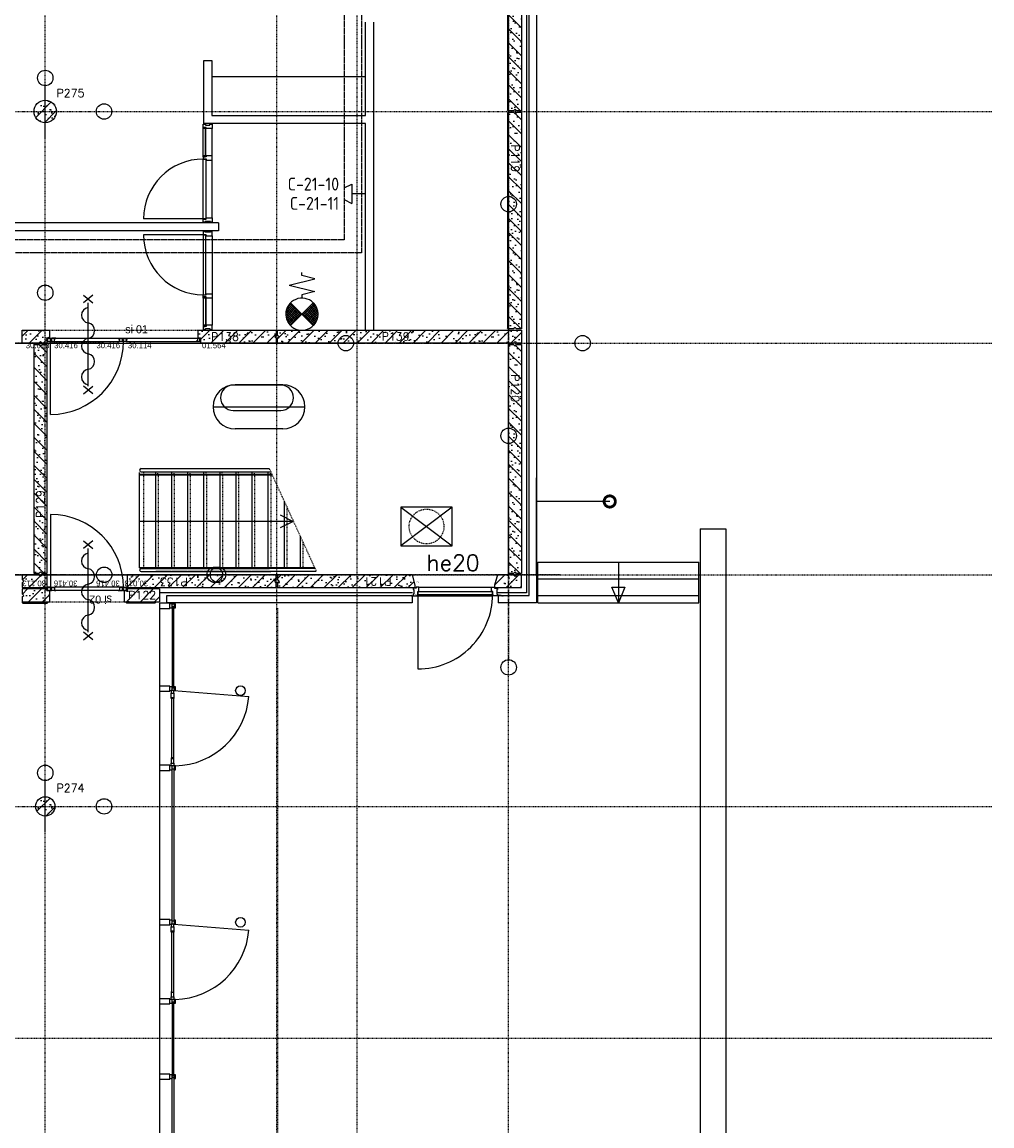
# Model space of a CAD drawing. Extents: x 0 to 1537, y 0 to 841.
# Tile 53 of 58: x 765 to 915, y 419 to 590. Entities that reach past the tile are written whole.
import ezdxf
from ezdxf.enums import TextEntityAlignment as Align

# ---------------------------------------------------------------- set-up
doc = ezdxf.new("R2010")
doc.units = 0
doc.header["$PDSIZE"] = 2
for name, pattern in [('AUSGEZOGEN', [0]), ('B0402', [9.375, 6.25, -3.125]), ('B0702', [1.171875, 0.78125, -0.390625]), ('DASHDOT', [25.4, 12.7, -6.35, 0, -6.35]), ('DASHDOT2', [12.7, 6.35, -3.175, 0, -3.175]), ('E0001', [1, 1, 0])]:
    doc.linetypes.add(name, pattern=pattern)
doc.layers.get('0').update_dxf_attribs({"linetype": 'CONTINUOUS'})
for name, color, linetype in [('AB$1A---_ATTRIB', 9, 'CONTINUOUS'), ('AL$1A---_ALGEMEEN', 9, 'CONTINUOUS'), ('AT$1A---_TEKSTB', 8, 'CONTINUOUS'), ('GOTEN', 3, 'CONTINUOUS'), ('STRAMIEN', 1, 'CONTINUOUS'), ('VITELCODERING', 5, 'CONTINUOUS'), ('VITELDATA', 1, 'CONTINUOUS')]:
    doc.layers.add(name, color=color, linetype=linetype)
doc.styles.add('B-01', font='romans.shx', dxfattribs={"width": 1.2})
doc.styles.add('GBB_ISOP', font='b-gbp3.shx')
doc.styles.add('GBB_ISOT', font='b-gbt3.shx')
doc.styles.add('ROMANS', font='romans.shx', dxfattribs={"height": 300})
doc.styles.get("Standard").update_dxf_attribs({"font": 'ISO'})

# ---------------------------------------------------------------- blocks, each defined once
blk = doc.blocks.new('-STR-H2')
at = {"layer": 'AL$1A---_ALGEMEEN', "linetype": 'DASHDOT', "ltscale": 0.5}
blk.add_line((-3600, 0), (-9880, 0), dxfattribs=at)
at = {"layer": 'AL$1A---_ALGEMEEN', "linetype": 'Continuous', "ltscale": 2}
blk.add_circle((-10000, 0), 120, dxfattribs=at)
for p in [(-8560, 0), (-4960, 0)]:
    blk.add_point(p, dxfattribs=at)
blk = doc.blocks.new('-STR-P2')
at = {"layer": 'AL$1A---_ALGEMEEN', "linetype": 'DASHDOT', "ltscale": 0.1}
for p, q in [((0, -401), (0, 401)), ((-401, 0), (793, 0))]:
    blk.add_line(p, q, dxfattribs=at)
at = {"layer": 'AL$1A---_ALGEMEEN', "linetype": 'Continuous', "ltscale": 2}
for centre in [(0, 521), (913, 0)]:
    blk.add_circle(centre, 120, dxfattribs=at)
blk.add_point((0, 0), dxfattribs=at)
blk = doc.blocks.new('01564')
at = {"layer": 'AL$1A---_ALGEMEEN', "color": 15, "linetype": 'AUSGEZOGEN'}
for p, q in [((0, 1.5), (0, 48.5)), ((1.5, 50), (38.5, 50)), ((1.5, 1.5), (1.5, 48.5)), ((1.5, 48.5), (38.5, 48.5)), ((40, 1.5), (1.5, 1.5)), ((58.5, 0), (1.5, 0)), ((38.5, 48.5), (38.5, 3)), ((40, 48.5), (40, 3)), ((40, 3), (58.5, 3)), ((58.5, 1.5), (40, 1.5))]:
    blk.add_line(p, q, dxfattribs=at)
for centre, start, end in [((1.5, 48.5), 90, 180), ((1.5, 1.5), 180, 270), ((38.5, 48.5), 0, 90), ((40, 3), 180, 270), ((58.5, 1.5), 0, 90), ((58.5, 1.5), 270, 0)]:
    blk.add_arc(centre, 1.5, start, end, dxfattribs=at)
blk = doc.blocks.new('30114')
at = {"layer": 'AL$1A---_ALGEMEEN', "color": 15, "linetype": 'AUSGEZOGEN'}
for p, q in [((-18.5, 3), (0, 3)), ((0, 1.5), (-18.5, 1.5)), ((0, 0), (-18.5, 0)), ((0, 21.22636), (0, 48.5)), ((0, 3), (0, 21.22636)), ((42, 1.5), (0, 1.5)), ((61.5, 0), (0, 0)), ((1.5, 50), (38.5, 50)), ((1.5, 21.22636), (1.5, 48.5)), ((1.5, 48.5), (38.5, 48.5)), ((1.5, 3), (1.5, 21.22636)), ((38.5, 48.5), (38.5, 43)), ((40, 48.5), (40, 43)), ((40, 43), (48.5, 43)), ((40, 41.5), (48.5, 41.5)), ((48.5, 8.5), (42, 8.5)), ((48.5, 7), (42, 7)), ((42, 3), (61.5, 3)), ((42, 1.5), (61.5, 1.5)), ((48.5, 41.5), (48.5, 21.22636)), ((48.5, 21.22636), (48.5, 8.5)), ((50, 41.5), (50, 21.22636)), ((50, 21.22636), (50, 8.5))]:
    blk.add_line(p, q, dxfattribs=at)
for centre, radius, start, end in [((-18.5, 1.5), 1.5, 90, 180), ((-18.5, 1.5), 1.5, 180, 270), ((1.5, 48.5), 1.5, 90, 180), ((0, 3), 1.5, 270, 0), ((38.5, 48.5), 1.5, 0, 90), ((40, 43), 1.5, 180, 270), ((42, 5), 3.5, 90, 180), ((42, 5), 3.5, 180, 270), ((42, 5), 2, 90, 180), ((42, 5), 2, 180, 270), ((48.5, 41.5), 1.5, 0, 90), ((48.5, 8.5), 1.5, 270, 0), ((61.5, 1.5), 1.5, 0, 90), ((61.5, 1.5), 1.5, 270, 0)]:
    blk.add_arc(centre, radius, start, end, dxfattribs=at)
blk = doc.blocks.new('30416')
at = {"layer": 'AL$1A---_ALGEMEEN', "color": 15, "linetype": 'AUSGEZOGEN'}
for p, q in [((-21.50002, 50), (9.86174, 50.00002)), ((-21.50002, 48.5), (-2.000015, 48.5)), ((-2.000015, 47), (-21.50002, 47)), ((-10, 31.0621), (-10, 41.5)), ((-10, 8.5), (-10, 31.0621)), ((-8.5, 43), (-2, 43)), ((-8.5, 41.5), (-2, 41.5)), ((-8.5, 31.0621), (-8.5, 41.5)), ((-8.5, 8.5), (-8.5, 31.0621)), ((0, 8.5), (-8.5, 8.5)), ((0, 7), (-8.5, 7)), ((-2.000015, 48.5), (9.86174, 48.5)), ((0, 1.5), (0, 7)), ((1.5, 1.5), (1.5, 7)), ((9.861786, 1.5), (1.5, 1.5)), ((9.861786, 0), (1.5, 0)), ((40, 1.500015), (9.861755, 1.5)), ((9.861786, 50), (38.5, 50.00002)), ((9.861786, 48.5), (38.5, 48.50002)), ((58.50002, 0.000015), (9.861786, 0)), ((38.5, 48.5), (38.5, 31.0621)), ((38.5, 31.06212), (38.5, 3.000015)), ((40, 48.5), (40, 31.0621)), ((40, 31.06212), (40, 3.000015)), ((40, 3.000015), (58.5, 3.000015)), ((58.50002, 1.500015), (40, 1.500015))]:
    blk.add_line(p, q, dxfattribs=at)
for centre, radius, start, end in [((-21.50002, 48.5), 1.5, 90, 180), ((-21.50002, 48.5), 1.5, 180, 270), ((-8.5, 41.5), 1.5, 90, 180), ((-8.5, 8.5), 1.5, 180, 270), ((-2.000015, 45), 3.5, 0, 90.00001), ((-2.000015, 45), 2, 0, 90.00001), ((-2.000015, 45), 3.5, 270, 0), ((-2.000015, 45), 2, 270, 0), ((0, 7), 1.5, 0, 90), ((1.5, 1.5), 1.5, 180, 270), ((38.5, 48.5), 1.5, 0, 90.00001), ((40, 3.000015), 1.5, 180, 270), ((58.50002, 1.500015), 1.5, 0, 90.00001), ((58.50002, 1.500015), 1.5, 270, 0)]:
    blk.add_arc(centre, radius, start, end, dxfattribs=at)
blk = doc.blocks.new('30013')
at = {"layer": 'AL$1A---_ALGEMEEN', "color": 15, "linetype": 'AUSGEZOGEN'}
for p, q in [((0, 48.5), (0, 20.92189)), ((0, 20.92189), (0, 1.5)), ((38.50001, 50), (1.500008, 50)), ((38.50001, 48.5), (1.500008, 48.5)), ((1.500008, 48.5), (1.500008, 20.92189)), ((1.500008, 20.92189), (1.500008, 1.5)), ((1.500008, 1.5), (42.00001, 1.5)), ((1.500008, 0), (61.50001, 0)), ((38.50001, 43), (38.50001, 48.5)), ((40.00001, 43), (40.00001, 48.5)), ((48.50001, 43), (40.00001, 43)), ((48.50001, 41.5), (40.00001, 41.5)), ((42.00001, 8.5), (48.50001, 8.5)), ((42.00001, 7), (48.50001, 7)), ((61.50001, 3), (42.00001, 3)), ((42.00001, 1.5), (61.50001, 1.5)), ((48.50001, 20.92189), (48.50001, 41.5)), ((48.50001, 8.5), (48.50001, 20.92189)), ((50.00001, 20.92189), (50.00001, 41.5)), ((50.00001, 8.5), (50.00001, 20.92189))]:
    blk.add_line(p, q, dxfattribs=at)
for centre, radius, start, end in [((1.500008, 1.5), 1.5, 180, 270), ((1.500015, 48.5), 1.5, 90, 180), ((38.49999, 48.5), 1.5, 0, 90), ((39.99999, 43), 1.5, 180, 270), ((41.99999, 5), 3.5, 90, 180), ((41.99999, 5), 3.5, 180, 270), ((41.99999, 5), 2, 90, 180), ((41.99999, 5), 2, 180, 270), ((48.49999, 41.5), 1.5, 0, 90), ((48.49999, 8.5), 1.5, 270, 0), ((61.50001, 1.5), 1.5, 0, 90), ((61.50001, 1.5), 1.5, 270, 0)]:
    blk.add_arc(centre, radius, start, end, dxfattribs=at)
blk = doc.blocks.new('XREF_B-A3-II-112')
at = {"layer": 'AL$1A---_ALGEMEEN', "ltscale": 2}
h = blk.add_hatch(dxfattribs=at)
h.set_pattern_fill('PREFB', color=8, scale=8, angle=90, style=0)
h.set_pattern_definition([(135, (97463.04, 79803.07), (-108.6116, -108.6116), []), (107, (97463.04, 79803.07), (-127.7242, 41.26), [0, -130.56, -73.92, 0, -107.52]), (138, (97463.04, 79803.07), (-129.875, -29.465), [0, -129.28, 0, -131.84, 0, -106.24]), (161, (97463.04, 79803.07), (-107.621, -76.6585), [0, -128, 0, -768, -105.28])])
h.paths.add_polyline_path([(97588, 79813), (97663, 79813), (97663, 83393), (97588, 83393), (97563, 83368), (97538, 83393), (97463, 83393), (97463, 79813), (97538, 79813), (97563, 79838)])
h = blk.add_hatch(dxfattribs=at)
h.set_pattern_fill('PREFB', color=8, scale=8, angle=180, style=0)
h.set_pattern_definition([(225, (90263.04, 79803.07), (108.61, -108.61), []), (197, (90263.04, 79803.07), (-41.26, -127.724), [0, -130.56, -73.92, 0, -107.52]), (228, (90263.04, 79803.07), (29.465, -129.875), [0, -129.28, 0, -131.84, 0, -106.24]), (251, (90263.04, 79803.07), (76.66, -107.62), [0, -128, 0, -768, -105.28])])
h.paths.add_polyline_path([(90438, 79803, 1), (90088, 79803, 1)])
h = blk.add_hatch(dxfattribs=at)
h.set_pattern_fill('PREFB', color=8, scale=8, angle=90, style=0)
h.set_pattern_definition([(135, (97463.04, 76203.07), (-108.6116, -108.6116), []), (107, (97463.04, 76203.07), (-127.7242, 41.26), [0, -130.56, -73.92, 0, -107.52]), (138, (97463.04, 76203.07), (-129.875, -29.465), [0, -129.28, 0, -131.84, 0, -106.24]), (161, (97463.04, 76203.07), (-107.621, -76.6585), [0, -128, 0, -768, -105.28])])
h.paths.add_polyline_path([(97663, 76423), (97663, 79793), (97588, 79793), (97563, 79768), (97538, 79793), (97463, 79793), (97463, 76423), (97538, 76423), (97563, 76448), (97588, 76423)])
h = blk.add_hatch(dxfattribs=at)
h.set_pattern_fill('PREFB', color=8, scale=8, angle=180, style=0)
h.set_pattern_definition([(225, (90288.04, 76203.07), (108.6116, -108.6116), []), (197, (90288.04, 76203.07), (-41.26, -127.7242), [0, -130.56, -73.92, 0, -107.52]), (228, (90288.04, 76203.07), (29.465, -129.875), [0, -129.28, 0, -131.84, 0, -106.24]), (251, (90288.04, 76203.07), (76.6585, -107.621), [0, -128, 0, -768, -105.28])])
h.paths.add_polyline_path([(92633, 76403), (92633, 76283), (92676, 76283), (92676, 76203), (93853, 76203), (93853, 76278), (93828, 76303), (93853, 76328), (93853, 76403)])
h.paths.add_polyline_path([(90163, 76203), (90188, 76228), (90213, 76203), (90288, 76203), (90288, 76283), (90331, 76283), (90331, 76403), (89903, 76403), (89903, 76203)])
h = blk.add_hatch(dxfattribs=at)
h.set_pattern_fill('PREFB', color=8, scale=8, angle=180, style=0)
h.set_pattern_definition([(225, (93863.04, 76203.07), (108.6116, -108.6116), []), (197, (93863.04, 76203.07), (-41.26, -127.7242), [0, -130.56, -73.92, 0, -107.52]), (228, (93863.04, 76203.07), (29.465, -129.875), [0, -129.28, 0, -131.84, 0, -106.24]), (251, (93863.04, 76203.07), (76.6585, -107.621), [0, -128, 0, -768, -105.28])])
h.paths.add_polyline_path([(97538, 76203), (97563, 76228), (97588, 76203), (97663, 76203), (97663, 76403), (93873, 76403), (93873, 76328), (93898, 76303), (93873, 76278), (93873, 76203)])
h = blk.add_hatch(dxfattribs=at)
h.set_pattern_fill('PREFB', color=8, scale=8, angle=270, style=0)
h.set_pattern_definition([(315, (90288.04, 72603.07), (108.6116, 108.6116), []), (287, (90288.04, 72603.07), (127.7242, -41.26), [0, -130.56, -73.92, 0, -107.52]), (318, (90288.04, 72603.07), (129.875, 29.465), [0, -129.28, 0, -131.84, 0, -106.24]), (341, (90288.04, 72603.07), (107.621, 76.6585), [0, -128, 0, -768, -105.28])])
h.paths.add_polyline_path([(90288, 76183), (90213, 76183), (90188, 76158), (90163, 76183), (90088, 76183), (90088, 72623), (90163, 72623), (90188, 72648), (90213, 72623), (90288, 72623)])
h = blk.add_hatch(dxfattribs=at)
h.set_pattern_fill('PREFB', color=8, scale=8, angle=90, style=0)
h.set_pattern_definition([(135, (97463.04, 72603.07), (-108.6116, -108.6116), []), (107, (97463.04, 72603.07), (-127.7242, 41.26), [0, -130.56, -73.92, 0, -107.52]), (138, (97463.04, 72603.07), (-129.875, -29.465), [0, -129.28, 0, -131.84, 0, -106.24]), (161, (97463.04, 72603.07), (-107.621, -76.6585), [0, -128, 0, -768, -105.28])])
h.paths.add_polyline_path([(97588, 72623), (97663, 72623), (97663, 76183), (97588, 76183), (97563, 76158), (97538, 76183), (97463, 76183), (97463, 72623), (97538, 72623), (97563, 72648)])
h = blk.add_hatch(dxfattribs=at)
h.set_pattern_fill('PREFB', color=8, scale=8, angle=360, style=0)
h.set_pattern_definition([(45, (90263.04, 72603.07), (-108.6116, 108.6116), []), (17, (90263.04, 72603.07), (41.26, 127.7242), [0, -130.56, -73.92, 0, -107.52]), (48, (90263.04, 72603.07), (-29.465, 129.875), [0, -129.28, 0, -131.84, 0, -106.24]), (71, (90263.04, 72603.07), (-76.6585, 107.621), [0, -128, 0, -768, -105.28])])
h.paths.add_polyline_path([(91534, 72403), (93853, 72403), (93853, 72478), (93828, 72503), (93853, 72528), (93853, 72603), (91534, 72603)])
h.paths.add_polyline_path([(89903, 72603), (89903, 72528), (89928, 72503), (89903, 72478), (89903, 72403), (90288, 72403), (90288, 72603), (90213, 72603), (90188, 72578), (90163, 72603)])
at = {"layer": 'AL$1A---_ALGEMEEN'}
h = blk.add_hatch(dxfattribs=at)
h.set_pattern_fill('PREFB', color=8, scale=8, angle=360, style=0)
h.set_pattern_definition([(45, (97463.04, 72603.07), (-108.6116, 108.6116), []), (17, (97463.04, 72603.07), (41.26, 127.7242), [0, -130.56, -73.92, 0, -107.52]), (48, (97463.04, 72603.07), (-29.465, 129.875), [0, -129.28, 0, -131.84, 0, -106.24]), (71, (97463.04, 72603.07), (-76.6585, 107.621), [0, -128, 0, -768, -105.28])])
h.paths.add_polyline_path([(97246, 72443), (97246, 72403), (97663, 72403), (97663, 72603), (97588, 72603), (97563, 72578), (97538, 72603), (97289, 72603)])
h.paths.add_polyline_path([(93898, 72503), (93873, 72478), (93873, 72403), (96006, 72403), (96006, 72443), (95963, 72603), (93873, 72603), (93873, 72528)])
h = blk.add_hatch(dxfattribs=at)
h.set_pattern_fill('PREFB', color=8, scale=8, angle=180, style=0)
h.set_pattern_definition([(225, (90263.04, 72603.07), (108.612, -108.612), []), (197, (90263.04, 72603.07), (-41.26, -127.724), [0, -130.56, -73.92, 0, -107.52]), (228, (90263.04, 72603.07), (29.465, -129.875), [0, -129.28, 0, -131.84, 0, -106.24]), (251, (90263.04, 72603.07), (76.6585, -107.621), [0, -128, 0, -768, -105.28])])
h.paths.add_polyline_path([(90331, 72353), (90288, 72353), (90288, 72383), (89903, 72383), (89903, 72308), (89928, 72283), (89903, 72258), (89903, 72183), (90331, 72183)])
h.paths.add_polyline_path([(92037, 72383), (91534, 72383), (91534, 72353), (91491, 72353), (91491, 72183), (92037, 72183)])
at = {"layer": 'AL$1A---_ALGEMEEN', "ltscale": 2}
h = blk.add_hatch(dxfattribs=at)
h.set_pattern_fill('PREFB', color=8, scale=8, angle=180, style=0)
h.set_pattern_definition([(225, (90263.04, 69003.07), (108.61, -108.61), []), (197, (90263.04, 69003.07), (-41.26, -127.724), [0, -130.56, -73.92, 0, -107.52]), (228, (90263.04, 69003.07), (29.465, -129.875), [0, -129.28, 0, -131.84, 0, -106.24]), (251, (90263.04, 69003.07), (76.66, -107.62), [0, -128, 0, -768, -105.28])])
h.paths.add_polyline_path([(90413, 69003, 1), (90113, 69003, 1)])
at = {"layer": 'AL$1A---_ALGEMEEN', "color": 8, "ltscale": 2}
for p, q in [((97783, 72283), (97783, 87323)), ((97898, 87438), (97898, 72168)), ((97743, 87283), (97743, 72323)), ((92752, 79104), (92752, 79551)), ((92757, 79551), (92752, 79551)), ((92757, 79104), (92757, 79551)), ((92761, 79099), (92718, 79099)), ((92718, 79099), (92718, 79066)), ((92757, 79104), (92752, 79104)), ((92821, 79116), (92761, 79116)), ((92761, 79116), (92761, 79099)), ((92857, 79116), (92821, 79116)), ((92821, 79116), (92821, 79116)), ((92857, 79049), (92857, 79116)), ((92718, 79066), (92761, 79066)), ((92719, 78134), (92719, 79064)), ((92719, 79064), (92759, 79064)), ((92759, 79064), (92759, 78134)), ((92761, 79066), (92761, 79049)), ((92761, 79049), (92857, 79049)), ((92718, 78082), (92718, 78132)), ((92718, 78132), (92761, 78132)), ((92747, 78082), (92718, 78082)), ((92759, 78134), (92719, 78134)), ((92828, 78092), (92747, 78092)), ((92747, 78092), (92747, 78082)), ((92761, 78132), (92761, 78149)), ((92761, 78149), (92857, 78149)), ((92828, 78082), (92828, 78092)), ((92857, 78082), (92828, 78082)), ((92857, 78149), (92857, 78082)), ((92757, 76915), (92752, 76915)), ((92752, 76915), (92752, 76468)), ((92757, 76915), (92757, 76468)), ((92757, 76468), (92752, 76468)), ((90345, 75095), (90345, 76228)), ((90405, 76228), (91418, 76228)), ((90425, 76278), (91398, 76278)), ((91523, 76228), (92608, 76228)), ((91543, 76278), (92628, 76278)), ((91754, 74253), (93746, 74253)), ((91754, 74203), (93769, 74203)), ((97898, 72603), (97898, 74108)), ((95788, 73653), (96588, 73053)), ((96588, 73653), (95788, 73053)), ((99034, 73742), (97898, 73742)), ((90345, 73541), (90345, 72408)), ((100438, 73315), (100438, 55038)), ((100438, 73315), (100838, 73315)), ((100838, 73315), (100838, 54638)), ((97918, 72168), (97918, 72799)), ((97918, 72799), (100418, 72799)), ((99168, 72799), (99168, 72168)), ((100418, 72168), (100418, 72799)), ((91754, 72703), (93746, 72703)), ((91754, 72653), (93769, 72653)), ((91418, 72408), (90405, 72408)), ((96069, 72413), (96024, 72413)), ((96024, 72413), (96024, 72393)), ((96069, 72413), (97199, 72413)), ((96069, 72341), (96069, 72413)), ((97199, 72413), (97244, 72413)), ((97199, 72341), (97199, 72413)), ((97244, 72413), (97244, 72393)), ((97918, 72541), (100418, 72541)), ((99168, 72168), (99067, 72411)), ((99067, 72411), (99269, 72411)), ((99269, 72411), (99168, 72168)), ((91398, 72358), (90425, 72358)), ((95969, 72323), (92037, 72323)), ((92152, 72168), (92152, 72283)), ((92152, 72283), (95965, 72283)), ((95965, 72283), (95965, 72168)), ((96024, 72393), (95979, 72393)), ((95979, 72393), (95979, 72373)), ((95979, 72373), (95988, 72373)), ((95988, 72304), (95979, 72304)), ((95979, 72304), (95979, 72274)), ((95979, 72274), (96046, 72274)), ((95988, 72373), (95988, 72304)), ((96046, 72290), (96052, 72290)), ((96046, 72290), (96046, 72274)), ((96046, 72274), (97216, 72274)), ((96052, 72290), (96052, 72341)), ((96052, 72341), (96069, 72341)), ((96054, 72299), (96054, 71139)), ((97216, 72341), (97199, 72341)), ((97216, 72290), (97216, 72341)), ((97222, 72290), (97216, 72290)), ((97222, 72290), (97222, 72274)), ((97289, 72274), (97222, 72274)), ((97244, 72393), (97289, 72393)), ((97289, 72373), (97280, 72373)), ((97280, 72373), (97280, 72304)), ((97280, 72304), (97289, 72304)), ((97743, 72323), (97283, 72323)), ((97289, 72393), (97289, 72373)), ((97289, 72304), (97289, 72274)), ((97299, 72283), (97299, 72168)), ((97299, 72283), (97783, 72283)), ((97918, 72283), (100418, 72283)), ((92037, 72080), (92037, 55126)), ((95965, 72168), (92152, 72168)), ((97898, 72168), (97299, 72168)), ((97918, 72168), (100418, 72168)), ((92263, 70803), (92218, 70803)), ((92218, 70803), (92218, 70763)), ((92263, 70803), (93428, 70712)), ((92263, 70763), (92263, 70803)), ((92218, 69633), (92218, 69673)), ((92263, 69673), (92263, 69633)), ((92263, 69633), (92218, 69633)), ((92263, 67173), (92218, 67173)), ((92218, 67173), (92218, 67133)), ((92263, 67173), (93428, 67082)), ((92263, 67133), (92263, 67173)), ((92218, 66003), (92218, 66043)), ((92263, 66003), (92218, 66003)), ((92263, 66043), (92263, 66003))]:
    blk.add_line(p, q, dxfattribs=at)
at = {"layer": 'AL$1A---_ALGEMEEN', "color": 8}
for p, q in [((97443, 83383), (97443, 79823)), ((95237, 79741), (95237, 81192)), ((95362, 81192), (95362, 76403)), ((92725, 80596), (92850, 80596)), ((92725, 79616), (92725, 80596)), ((92850, 80596), (92850, 79741)), ((95237, 80341), (92850, 80341)), ((97453, 79813), (97443, 79823)), ((97453, 79793), (97443, 79783)), ((97443, 79783), (97443, 76433)), ((97453, 79813), (97463, 79813)), ((97463, 79793), (97453, 79793)), ((92718, 79556), (92718, 79606)), ((95237, 79616), (92725, 79616)), ((92850, 79741), (95237, 79741)), ((95237, 76403), (95237, 79616)), ((92718, 79099), (92718, 79556)), ((92857, 78149), (92857, 79539)), ((92957, 78072), (89225, 78072)), ((92719, 78134), (91789, 78134)), ((92957, 78072), (92957, 77947)), ((92957, 77947), (89225, 77947)), ((92719, 77885), (91789, 77885)), ((92857, 77870), (92857, 76480)), ((94051, 77103), (94451, 77203)), ((94251, 77253), (94251, 77303)), ((94451, 77203), (94251, 77253)), ((94051, 77103), (94451, 77003)), ((92718, 76920), (92718, 76463)), ((94451, 77003), (94251, 76953)), ((94251, 76953), (94251, 76903)), ((94118, 76786), (94002, 76670)), ((94135, 76769), (94002, 76635)), ((94151, 76553), (94005, 76699)), ((94153, 76751), (94006, 76604)), ((94100, 76804), (94008, 76712)), ((94169, 76571), (94012, 76727)), ((94171, 76733), (94013, 76576)), ((94186, 76588), (94022, 76753)), ((94188, 76716), (94023, 76550)), ((94082, 76822), (94029, 76769)), ((94204, 76606), (94034, 76776)), ((94206, 76698), (94035, 76527)), ((94222, 76624), (94047, 76798)), ((94239, 76641), (94063, 76818)), ((94251, 76653), (94076, 76828)), ((94251, 76653), (94426, 76828)), ((94133, 76535), (94001, 76667)), ((94116, 76518), (94002, 76631)), ((94098, 76500), (94009, 76588)), ((94080, 76482), (94034, 76528)), ((94224, 76680), (94049, 76506)), ((94241, 76663), (94065, 76486)), ((94251, 76653), (94076, 76478)), ((94251, 76653), (94426, 76478)), ((97453, 76423), (97443, 76433)), ((97453, 76423), (97463, 76423)), ((91729, 72713), (91729, 74193)), ((91969, 74163), (91729, 74163)), ((91969, 74153), (91729, 74153)), ((91979, 72713), (91979, 74193)), ((92219, 74163), (91979, 74163)), ((92219, 74153), (91979, 74153)), ((92229, 72713), (92229, 74193)), ((92469, 74163), (92229, 74163)), ((92469, 74153), (92229, 74153)), ((92479, 72713), (92479, 74193)), ((92719, 74163), (92479, 74163)), ((92719, 74153), (92479, 74153)), ((92729, 72713), (92729, 74193)), ((92969, 74163), (92729, 74163)), ((92969, 74153), (92729, 74153)), ((92979, 72713), (92979, 74193)), ((93219, 74163), (92979, 74163)), ((93219, 74153), (92979, 74153)), ((93229, 72713), (93229, 74193)), ((93469, 74163), (93229, 74163)), ((93469, 74153), (93229, 74153)), ((93479, 72713), (93479, 74193)), ((93719, 74163), (93479, 74163)), ((93719, 74153), (93479, 74153)), ((93729, 72713), (93729, 74193)), ((93787, 74163), (93729, 74163)), ((93792, 74153), (93729, 74153)), ((93979, 72713), (93979, 73745)), ((96588, 73653), (95788, 73653)), ((95788, 73653), (95788, 73053)), ((96588, 73053), (96588, 73653)), ((94115, 73433), (91729, 73433)), ((93915, 73533), (94115, 73433)), ((94115, 73433), (93915, 73333)), ((94229, 72713), (94229, 73199)), ((95788, 73053), (96588, 73053)), ((91791, 72868), (91791, 72838)), ((91969, 72713), (91729, 72713)), ((92219, 72713), (91979, 72713)), ((92219, 72703), (91979, 72703)), ((92219, 72653), (91979, 72653)), ((92469, 72713), (92229, 72713)), ((92469, 72703), (92229, 72703)), ((92469, 72653), (92229, 72653)), ((92719, 72713), (92479, 72713)), ((92719, 72703), (92479, 72703)), ((92719, 72653), (92479, 72653)), ((92969, 72713), (92729, 72713)), ((92969, 72703), (92729, 72703)), ((92969, 72653), (92729, 72653)), ((93219, 72713), (92979, 72713)), ((93219, 72703), (92979, 72703)), ((93219, 72653), (92979, 72653)), ((93469, 72713), (93229, 72713)), ((93469, 72703), (93229, 72703)), ((93469, 72653), (93229, 72653)), ((93719, 72713), (93479, 72713)), ((93719, 72703), (93479, 72703)), ((93719, 72653), (93479, 72653)), ((93969, 72713), (93729, 72713)), ((94456, 72703), (93729, 72703)), ((94469, 72653), (93729, 72653)), ((94219, 72713), (93979, 72713)), ((94451, 72713), (94229, 72713)), ((89903, 72183), (89903, 72173)), ((89903, 72173), (89913, 72163)), ((89913, 72163), (90291, 72163)), ((90291, 72163), (90311, 72183)), ((91531, 72163), (91511, 72183)), ((91967, 72163), (91531, 72163)), ((91967, 72163), (91987, 72183)), ((92197, 72160), (92037, 72160)), ((92037, 72160), (92037, 72080)), ((92037, 72080), (92197, 72080)), ((92197, 72080), (92197, 72160)), ((92233, 72150), (92197, 72150)), ((92197, 72090), (92233, 72090)), ((92233, 72090), (92233, 72150)), ((92233, 72150), (92265, 72150)), ((92263, 72105), (92236, 72105)), ((92236, 72105), (92236, 70848)), ((92263, 70848), (92263, 72105)), ((92287, 72150), (92265, 72150)), ((92265, 72150), (92265, 72090)), ((92265, 72090), (92287, 72090)), ((92287, 72090), (92287, 72150)), ((92197, 70873), (92037, 70873)), ((92037, 70873), (92037, 70793)), ((92197, 70793), (92197, 70873)), ((92233, 70863), (92197, 70863)), ((92233, 70803), (92233, 70863)), ((92287, 70863), (92265, 70863)), ((92265, 70863), (92265, 70803)), ((92287, 70803), (92287, 70863)), ((92037, 70793), (92197, 70793)), ((92197, 70803), (92233, 70803)), ((92218, 70678), (92218, 70763)), ((92218, 70763), (92263, 70763)), ((92231, 69743), (92231, 70693)), ((92258, 70693), (92231, 70693)), ((92236, 70848), (92263, 70848)), ((92258, 70693), (92258, 69743)), ((92263, 70763), (92263, 70678)), ((92265, 70803), (92287, 70803)), ((92263, 70678), (92218, 70678)), ((92263, 69758), (92218, 69758)), ((92218, 69758), (92218, 69673)), ((92218, 69673), (92263, 69673)), ((92258, 69743), (92231, 69743)), ((92263, 69673), (92263, 69758)), ((92197, 69643), (92037, 69643)), ((92037, 69643), (92037, 69563)), ((92037, 69563), (92197, 69563)), ((92197, 69563), (92197, 69643)), ((92233, 69633), (92197, 69633)), ((92197, 69573), (92233, 69573)), ((92233, 69573), (92233, 69633)), ((92236, 67218), (92236, 69588)), ((92236, 69588), (92263, 69588)), ((92263, 69588), (92263, 67218)), ((92287, 69633), (92265, 69633)), ((92265, 69633), (92265, 69573)), ((92265, 69573), (92287, 69573)), ((92287, 69573), (92287, 69633)), ((92197, 67243), (92037, 67243)), ((92037, 67243), (92037, 67163)), ((92037, 67163), (92197, 67163)), ((92197, 67163), (92197, 67243)), ((92233, 67233), (92197, 67233)), ((92197, 67173), (92233, 67173)), ((92218, 67048), (92218, 67133)), ((92218, 67133), (92263, 67133)), ((92233, 67173), (92233, 67233)), ((92263, 67218), (92236, 67218)), ((92263, 67133), (92263, 67048)), ((92287, 67233), (92265, 67233)), ((92265, 67233), (92265, 67173)), ((92265, 67173), (92287, 67173)), ((92287, 67173), (92287, 67233)), ((92263, 67048), (92218, 67048)), ((92231, 66113), (92231, 67063)), ((92258, 67063), (92231, 67063)), ((92258, 67063), (92258, 66113)), ((92231, 66128), (92218, 66128)), ((92218, 66128), (92218, 66043)), ((92258, 66113), (92231, 66113)), ((92263, 66128), (92258, 66128)), ((92263, 66043), (92263, 66128)), ((92197, 66013), (92037, 66013)), ((92037, 66013), (92037, 65933)), ((92037, 65933), (92197, 65933)), ((92197, 65933), (92197, 66013)), ((92233, 66003), (92197, 66003)), ((92197, 65943), (92233, 65943)), ((92218, 66043), (92263, 66043)), ((92233, 65943), (92233, 66003)), ((92263, 65962), (92236, 65962)), ((92236, 65962), (92236, 64818)), ((92263, 64818), (92263, 65962)), ((92287, 66003), (92265, 66003)), ((92265, 66003), (92265, 65943)), ((92265, 65943), (92287, 65943)), ((92287, 65943), (92287, 66003)), ((92197, 64843), (92037, 64843)), ((92037, 64843), (92037, 64763)), ((92037, 64763), (92197, 64763)), ((92197, 64763), (92197, 64843)), ((92233, 64833), (92197, 64833)), ((92197, 64773), (92233, 64773)), ((92233, 64773), (92233, 64833)), ((92236, 64818), (92263, 64818)), ((92236, 62418), (92236, 64788)), ((92236, 64788), (92263, 64788)), ((92263, 64788), (92263, 62418)), ((92287, 64833), (92265, 64833)), ((92265, 64833), (92265, 64773)), ((92265, 64773), (92287, 64773)), ((92287, 64773), (92287, 64833))]:
    blk.add_line(p, q, dxfattribs=at)
at = {"layer": 'AL$1A---_ALGEMEEN', "color": 8, "linetype": 'Continuous'}
for p, q in [((92718, 79606), (92753, 79606)), ((92753, 79606), (92753, 79591)), ((92822, 79591), (92822, 79606)), ((92822, 79606), (92857, 79606)), ((92857, 79606), (92857, 79539)), ((92761, 79556), (92718, 79556)), ((92753, 79591), (92822, 79591)), ((92761, 79539), (92761, 79556)), ((92821, 79539), (92761, 79539)), ((92857, 79539), (92821, 79539)), ((92821, 79539), (92821, 79539)), ((94444, 76814), (94267, 76637)), ((94459, 76794), (94285, 76619)), ((94470, 76528), (94298, 76700)), ((94473, 76772), (94302, 76602)), ((94482, 76552), (94316, 76718)), ((94484, 76748), (94320, 76584)), ((94491, 76577), (94333, 76735)), ((94493, 76722), (94338, 76566)), ((94498, 76606), (94351, 76753)), ((94500, 76693), (94355, 76549)), ((94502, 76637), (94369, 76771)), ((94502, 76673), (94386, 76788)), ((94495, 76715), (94404, 76806)), ((94472, 76774), (94422, 76824)), ((94440, 76487), (94263, 76665)), ((94456, 76506), (94280, 76682)), ((94503, 76661), (94373, 76531)), ((94501, 76624), (94391, 76513)), ((94492, 76579), (94408, 76496)), ((89903, 76203), (89903, 76403)), ((89903, 76403), (90331, 76403)), ((90331, 76403), (90331, 76283)), ((92633, 76403), (92633, 76283)), ((92633, 76403), (93853, 76403)), ((93853, 76403), (93853, 76328)), ((93873, 76403), (97663, 76403)), ((93873, 76328), (93873, 76403)), ((97663, 76403), (97663, 76203)), ((90163, 76203), (89903, 76203)), ((90088, 72623), (90088, 76183)), ((90088, 76183), (90163, 76183)), ((90188, 76228), (90163, 76203)), ((90163, 76183), (90188, 76158)), ((90213, 76203), (90188, 76228)), ((90188, 76158), (90213, 76183)), ((90288, 76203), (90213, 76203)), ((90213, 76183), (90288, 76183)), ((90288, 76283), (90288, 76203)), ((90288, 76283), (90331, 76283)), ((90288, 76183), (90288, 72623)), ((92633, 76283), (92676, 76283)), ((92676, 76283), (92676, 76203)), ((93853, 76203), (92676, 76203)), ((93853, 76328), (93828, 76303)), ((93828, 76303), (93853, 76278)), ((93853, 76278), (93853, 76203)), ((93898, 76303), (93873, 76328)), ((93873, 76278), (93898, 76303)), ((93873, 76203), (93873, 76278)), ((97538, 76203), (93873, 76203)), ((97663, 76203), (97588, 76203)), ((89903, 72603), (89903, 72528)), ((90163, 72603), (89903, 72603)), ((90163, 72623), (90088, 72623)), ((90163, 72623), (90188, 72648)), ((90163, 72603), (90188, 72578)), ((90188, 72648), (90213, 72623)), ((90188, 72578), (90213, 72603)), ((90288, 72623), (90213, 72623)), ((90288, 72603), (90213, 72603)), ((90288, 72603), (90288, 72403)), ((93853, 72603), (91534, 72603)), ((91534, 72603), (91534, 72403)), ((93853, 72528), (93853, 72603)), ((93873, 72603), (93873, 72528)), ((95963, 72603), (93873, 72603)), ((95963, 72603), (96006, 72443)), ((97289, 72603), (97246, 72443)), ((97538, 72603), (97289, 72603)), ((97563, 72578), (97538, 72603)), ((97588, 72603), (97563, 72578)), ((97663, 72603), (97588, 72603)), ((97663, 72403), (97663, 72603)), ((89928, 72503), (89903, 72528)), ((89903, 72478), (89928, 72503)), ((89903, 72478), (89903, 72403)), ((89903, 72403), (90288, 72403)), ((91534, 72403), (93853, 72403)), ((93828, 72503), (93853, 72528)), ((93853, 72478), (93828, 72503)), ((93853, 72403), (93853, 72478)), ((93898, 72503), (93873, 72528)), ((93873, 72478), (93898, 72503)), ((93873, 72478), (93873, 72403)), ((93873, 72403), (96006, 72403)), ((96006, 72443), (96006, 72403)), ((97246, 72443), (97246, 72403)), ((97246, 72403), (97663, 72403)), ((89903, 72383), (89903, 72308)), ((90288, 72383), (89903, 72383)), ((89928, 72283), (89903, 72308)), ((89903, 72258), (89928, 72283)), ((89903, 72258), (89903, 72183)), ((90288, 72383), (90288, 72353)), ((90331, 72353), (90288, 72353)), ((90331, 72353), (90331, 72183)), ((91534, 72353), (91491, 72353)), ((91491, 72353), (91491, 72183)), ((92037, 72383), (91534, 72383)), ((91534, 72383), (91534, 72353)), ((92037, 72383), (92037, 72183)), ((89903, 72183), (90331, 72183)), ((91491, 72183), (92037, 72183))]:
    blk.add_line(p, q, dxfattribs=at)
at = {"layer": 'AL$1A---_ALGEMEEN', "color": 8, "linetype": 'DASHDOT', "ltscale": 0.5}
for p, q in [((90263, 72335), (90263, 76866)), ((91150, 76203), (86670, 76203)), ((88533, 76203), (94813, 76203)), ((93246, 76203), (98493, 76203)), ((85728, 72603), (91058, 72603)), ((90602, 72603), (86286, 72603)), ((94345, 72603), (88977, 72603)), ((89032, 72603), (92828, 72603)), ((98262, 72603), (93017, 72603))]:
    blk.add_line(p, q, dxfattribs=at)
at = {"layer": 'AL$1A---_ALGEMEEN', "color": 8, "linetype": 'ByBlock'}
for p, q in [((91000, 76949), (90856, 76829)), ((90856, 76949), (91000, 76829)), ((90928, 75533), (90928, 76829)), ((90856, 75413), (91000, 75533)), ((91000, 75413), (90856, 75533)), ((93922, 75551), (93184, 75551)), ((93953, 75557), (93213, 75557)), ((92869, 75214), (94296, 75214)), ((93924, 75152), (93184, 75152)), ((93953, 74871), (93213, 74871)), ((91000, 73129), (90856, 73009)), ((90856, 73129), (91000, 73009)), ((90928, 71713), (90928, 73009)), ((90856, 71593), (91000, 71713)), ((91000, 71593), (90856, 71713))]:
    blk.add_line(p, q, dxfattribs=at)
at = {"layer": 'AL$1A---_ALGEMEEN', "color": 8, "linetype": 'B0702', "ltscale": 2}
for p, q in [((90331, 76403), (92633, 76403)), ((90374, 72603), (91534, 72603)), ((90331, 72183), (91491, 72183))]:
    blk.add_line(p, q, dxfattribs=at)
at = {"layer": 'AL$1A---_ALGEMEEN', "color": 8, "linetype": 'B0402', "ltscale": 0.1}
for p, q in [((91791, 74193), (91791, 72713)), ((92016, 74153), (92016, 72713)), ((92266, 74153), (92266, 72713)), ((92516, 74153), (92516, 72713)), ((92766, 74163), (92766, 72713)), ((93016, 74163), (93016, 72713)), ((93266, 74163), (93266, 72713)), ((93516, 74153), (93516, 72713)), ((93766, 74153), (93766, 72713)), ((94016, 73663), (94016, 72713)), ((94266, 73117), (94266, 72713))]:
    blk.add_line(p, q, dxfattribs=at)
at = {"layer": 'AL$1A---_ALGEMEEN', "color": 8, "linetype": 'B0402', "ltscale": 0.05}
for p, q in [((92014, 74153), (92014, 74193)), ((92264, 74153), (92264, 74193)), ((92514, 74153), (92514, 74193)), ((92764, 74163), (92764, 74193)), ((93014, 74163), (93014, 74193)), ((93264, 74163), (93264, 74193)), ((93514, 74153), (93514, 74193)), ((93764, 74153), (93764, 74193))]:
    blk.add_line(p, q, dxfattribs=at)
at = {"layer": 'AL$1A---_ALGEMEEN', "color": 8, "linetype": 'B0402'}
blk.add_line((94479, 72653), (93746, 74253), dxfattribs=at)
at = {"layer": 'AL$1A---_ALGEMEEN', "color": 8, "linetype": 'B0702', "ltscale": 3}
blk.add_line((93871, 72083), (93871, 55123), dxfattribs=at)
at = {"layer": 'AL$1A---_ALGEMEEN', "color": 8, "linetype": 'Continuous'}
for points in [[(97663, 79813), (97588, 79813), (97563, 79838), (97538, 79813), (97463, 79813), (97463, 83393), (97538, 83393), (97563, 83368), (97588, 83393), (97663, 83393)], [(97663, 76423), (97588, 76423), (97563, 76448), (97538, 76423), (97463, 76423), (97463, 79793), (97538, 79793), (97563, 79768), (97588, 79793), (97663, 79793)], [(92718, 76413), (92753, 76413), (92753, 76428), (92822, 76428), (92822, 76413), (92857, 76413), (92857, 76480), (92821, 76480), (92821, 76480), (92761, 76480), (92761, 76463), (92718, 76463)], [(97663, 72623), (97588, 72623), (97563, 72648), (97538, 72623), (97463, 72623), (97463, 76183), (97538, 76183), (97563, 76158), (97588, 76183), (97663, 76183)]]:
    blk.add_lwpolyline(points, close=True, dxfattribs=at)
at = {"layer": 'AL$1A---_ALGEMEEN', "color": 8}
for points in [[(92748, 79556), (92748, 79539), (92718, 79539), (92718, 79556)], [(92748, 79099), (92748, 79116), (92718, 79116), (92718, 79099)], [(92748, 76920), (92748, 76903), (92718, 76903), (92718, 76920)], [(92748, 76463), (92748, 76480), (92718, 76480), (92718, 76463)]]:
    blk.add_lwpolyline(points, close=True, dxfattribs=at)
at = {"layer": 'AL$1A---_ALGEMEEN', "color": 8, "ltscale": 2}
for points in [[(92857, 77870), (92857, 77937), (92828, 77937), (92828, 77927), (92747, 77927), (92747, 77937), (92718, 77937), (92718, 77887), (92761, 77887), (92761, 77870)], [(92759, 77885), (92719, 77885), (92719, 76955), (92759, 76955)], [(92857, 76970), (92857, 76903), (92821, 76903), (92821, 76903), (92761, 76903), (92761, 76920), (92718, 76920), (92718, 76953), (92761, 76953), (92761, 76970)], [(96054, 72339), (96054, 72299), (97214, 72299), (97214, 72339)]]:
    blk.add_lwpolyline(points, close=True, dxfattribs=at)
at = {"layer": 'AL$1A---_ALGEMEEN', "color": 8, "linetype": 'Continuous'}
blk.add_lwpolyline([(94430, 76475, 0.412892), (94429, 76831, -1.104742)], format="xyb", dxfattribs=at)
blk.add_lwpolyline([(97538, 76203), (97563, 76228), (97588, 76203)], dxfattribs=at)
at = {"layer": 'AL$1A---_ALGEMEEN', "color": 8, "linetype": 'ByBlock', "const_width": 175}
blk.add_lwpolyline([(99034, 73720, 1), (99034, 73764, 1)], format="xyb", close=True, dxfattribs=at)
at = {"layer": 'AL$1A---_ALGEMEEN', "color": 8, "linetype": 'Continuous'}
for centre, radius in [((90263, 79803), 175), ((90263, 79803), 175), ((90263, 69003), 150), ((90263, 69003), 150)]:
    blk.add_circle(centre, radius, dxfattribs=at)
at = {"layer": 'AL$1A---_ALGEMEEN', "color": 8, "linetype": 'Continuous', "ltscale": 2}
for centre in [(90263, 76986), (94933, 76203), (98613, 76203), (91178, 72603), (92897, 72603), (92948, 72603)]:
    blk.add_circle(centre, 120, dxfattribs=at)
at = {"layer": 'AL$1A---_ALGEMEEN', "color": 8, "linetype": 'B0402', "ltscale": 0.2}
blk.add_circle((96188, 73353), 270, dxfattribs=at)
at = {"layer": 'AL$1A---_ALGEMEEN', "color": 8, "ltscale": 2}
for centre in [(93296, 70803), (93296, 67203)]:
    blk.add_circle(centre, 75, dxfattribs=at)
at = {"layer": 'AL$1A---_ALGEMEEN', "color": 8}
for centre, radius, start, end in [((92719, 78134), 930, 90, 180), ((92719, 77885), 930, 180, 270), ((94251, 76653), 250, 44.9295, 316.2)]:
    blk.add_arc(centre, radius, start, end, dxfattribs=at)
at = {"layer": 'AL$1A---_ALGEMEEN', "color": 8, "linetype": 'ByBlock'}
for centre, radius, start, end in [((90948, 76637), 122, 99.4623, 260.5377), ((90908, 76397), 122, 279.4623, 80.5377), ((90948, 76157), 122, 99.4623, 260.5377), ((90908, 75917), 122, 279.4623, 80.5377), ((90948, 75677), 122, 99.4623, 260.5377), ((93213, 75214), 343, 90, 270), ((93184, 75354), 198, 90, 270), ((93922, 75354), 198, 270, 90), ((93953, 75214), 343, 270, 90), ((90948, 72817), 122, 99.4623, 260.5377), ((90908, 72577), 122, 279.4623, 80.5377), ((90948, 72337), 122, 99.4623, 260.5377), ((90908, 72097), 122, 279.4623, 80.5377), ((90948, 71857), 122, 99.4623, 260.5377)]:
    blk.add_arc(centre, radius, start, end, dxfattribs=at)
at = {"layer": 'AL$1A---_ALGEMEEN', "color": 8, "ltscale": 2}
for centre, radius, start, end in [((90345, 76228), 1133, 270, 0), ((91754, 74228), 25, 90, 270), ((90345, 72408), 1133, 0, 90), ((91754, 72678), 25, 90, 270), ((96054, 72299), 1160, 270.0028, 0.0164), ((92256, 70808), 1175, 271.4916, 355.309), ((92256, 67178), 1175, 271.4916, 355.309)]:
    blk.add_arc(centre, radius, start, end, dxfattribs=at)
at = {"layer": 'AL$1A---_ALGEMEEN', "color": 8, "linetype": 'Continuous', "ltscale": 2}
for p in [(90263, 76203), (90263, 76203), (90263, 76203), (93863, 76203), (93863, 76203), (95103, 76203), (97463, 76203), (90263, 72603), (90263, 72603), (90263, 72603), (90263, 72603), (90263, 72603), (93863, 72603), (93863, 72603), (95103, 72603), (97463, 72603)]:
    blk.add_point(p, dxfattribs=at)
at = {"layer": 'STRAMIEN', "color": 8, "linetype": 'DASHDOT2'}
for p, q in [((90263, 35276), (90263, 95903)), ((93863, 35276), (93863, 95913)), ((95103, 95903), (95103, 35276)), ((97463, 35276), (97463, 95913)), ((18063, 79803), (104973, 79803)), ((18063, 76203), (104973, 76203)), ((18063, 72603), (104973, 72603)), ((18063, 69003), (104973, 69003)), ((18063, 65403), (104973, 65403))]:
    blk.add_line(p, q, dxfattribs=at)
at = {"layer": 'AL$1A---_ALGEMEEN', "color": 8, "linetype": 'DASHDOT', "ltscale": 0.5, "rotation": 89.99999999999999}
blk.add_blockref('-STR-H2', (97463, 88363), dxfattribs=at)
at = {"layer": 'AL$1A---_ALGEMEEN', "color": 8, "linetype": 'Continuous', "ltscale": 2, "rotation": 89.99999999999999}
for p in [(97463, 84763), (97463, 81163)]:
    blk.add_blockref('-STR-H2', p, dxfattribs=at)
at = {"layer": 'AL$1A---_ALGEMEEN', "color": 8, "linetype": 'DASHDOT', "ltscale": 0.5}
for p in [(90263, 79803), (90263, 69003)]:
    blk.add_blockref('-STR-P2', p, dxfattribs=at)
at = {"layer": 'AL$1A---_ALGEMEEN', "color": 8, "ltscale": 2, "xscale": -1, "rotation": 180}
for name, p in [('30013', (90298, 76278)), ('30416', (90366, 76278))]:
    blk.add_blockref(name, p, dxfattribs=at)
at = {"layer": 'AL$1A---_ALGEMEEN', "color": 8, "ltscale": 2, "rotation": 180}
for name, p in [('30416', (91456, 76278)), ('30114', (91524, 76278))]:
    blk.add_blockref(name, p, dxfattribs=at)
at = {"layer": 'AL$1A---_ALGEMEEN', "color": 8, "ltscale": 2, "xscale": -1}
for name, p in [('01564', (92666, 76228)), ('30416', (91456, 72358)), ('30013', (91524, 72358))]:
    blk.add_blockref(name, p, dxfattribs=at)
at = {"layer": 'AL$1A---_ALGEMEEN', "color": 8, "ltscale": 2}
for name, p in [('30013', (90298, 72358)), ('30416', (90366, 72358))]:
    blk.add_blockref(name, p, dxfattribs=at)
at = {"layer": 'AB$1A---_ATTRIB', "color": 8, "linetype": 'Continuous', "style": 'ROMANS'}
for tag, p, height in [('RUIMTENUMMER', (60177, 86637), 200), ('PEILMAAT', (60123, 86380), 150), ('RUIMTENUMMER', (23322, 85669), 200), ('PEILMAAT', (23267, 85412), 150), ('RUIMTENUMMER', (25656, 84910), 200), ('RUIMTENUMMER', (66336, 84907), 200), ('PEILMAAT', (25602, 84653), 150), ('PEILMAAT', (66282, 84649), 150), ('RUIMTENUMMER', (23537, 82919), 200), ('PEILMAAT', (23482, 82661), 150), ('RUIMTENUMMER', (84269, 82608), 200), ('PEILMAAT', (84214, 82351), 150), ('RUIMTENUMMER', (23681, 80585), 200), ('PEILMAAT', (23626, 80328), 150), ('RUIMTENUMMER', (22894, 79094), 200), ('RUIMTENUMMER', (66336, 79048), 200), ('PEILMAAT', (22839, 78837), 150), ('PEILMAAT', (66282, 78791), 150), ('RUIMTENUMMER', (84269, 77245), 200), ('PEILMAAT', (84214, 76988), 150), ('RUIMTENUMMER', (81101, 75686), 200), ('RUIMTENUMMER', (83671, 75687), 200), ('RUIMTENUMMER', (86015, 75686), 200), ('RUIMTENUMMER', (25752, 75504), 200), ('RUIMTENUMMER', (75644, 75605), 200), ('PEILMAAT', (75590, 75347), 150), ('PEILMAAT', (81047, 75429), 150), ('PEILMAAT', (83616, 75430), 150), ('PEILMAAT', (85961, 75429), 150), ('PEILMAAT', (25698, 75247), 150), ('RUIMTENUMMER', (93081, 75257), 200), ('PEILMAAT', (93026, 75000), 150), ('RUIMTENUMMER', (88630, 74488), 200), ('RUIMTENUMMER', (73290, 74100), 200), ('PEILMAAT', (88576, 74231), 150), ('PEILMAAT', (73235, 73843), 150), ('RUIMTENUMMER', (75369, 73882), 200), ('PEILMAAT', (75315, 73624), 150), ('RUIMTENUMMER', (23083, 73242), 200), ('RUIMTENUMMER', (25752, 73237), 200), ('RUIMTENUMMER', (78391, 73378), 200), ('PEILMAAT', (78337, 73120), 150), ('PEILMAAT', (23029, 72985), 150), ('PEILMAAT', (25698, 72979), 150), ('RUIMTENUMMER', (44810, 70416), 200), ('PEILMAAT', (44756, 70158), 150), ('RUIMTENUMMER', (83574, 63583), 200), ('RUIMTENUMMER', (44810, 63429), 200), ('PEILMAAT', (83520, 63326), 150), ('PEILMAAT', (44756, 63172), 150), ('RUIMTENUMMER', (75343, 53663), 200), ('RUIMTENUMMER', (78500, 53652), 200), ('PEILMAAT', (75289, 53406), 150), ('PEILMAAT', (78446, 53394), 150), ('RUIMTENUMMER', (23322, 53269), 200), ('PEILMAAT', (23267, 53012), 150), ('RUIMTENUMMER', (25658, 52384), 200), ('PEILMAAT', (25603, 52127), 150), ('RUIMTENUMMER', (23527, 50518), 200), ('PEILMAAT', (23472, 50260), 150), ('RUIMTENUMMER', (80352, 50113), 200), ('PEILMAAT', (80297, 49856), 150), ('RUIMTENUMMER', (73192, 49570), 200), ('PEILMAAT', (73138, 49313), 150), ('RUIMTENUMMER', (81728, 49257), 200), ('PEILMAAT', (81673, 49000), 150), ('RUIMTENUMMER', (76409, 48643), 200), ('RUIMTENUMMER', (79143, 48643), 200), ('RUIMTENUMMER', (23681, 48185), 200), ('PEILMAAT', (76354, 48386), 150), ('PEILMAAT', (79089, 48386), 150), ('PEILMAAT', (23626, 47928), 150), ('RUIMTENUMMER', (22696, 46692), 200), ('RUIMTENUMMER', (77664, 46745), 200), ('PEILMAAT', (22641, 46435), 150), ('PEILMAAT', (77610, 46488), 150), ('RUIMTENUMMER', (87918, 45636), 200), ('PEILMAAT', (87863, 45379), 150), ('RUIMTENUMMER', (77664, 43246), 200), ('RUIMTENUMMER', (24055, 43108), 200), ('RUIMTENUMMER', (25752, 43104), 200), ('PEILMAAT', (77610, 42989), 150), ('PEILMAAT', (24001, 42851), 150), ('PEILMAAT', (25698, 42847), 150), ('RUIMTENUMMER', (25752, 40842), 200), ('PEILMAAT', (25698, 40585), 150), ('RUIMTENUMMER', (76511, 38932), 200), ('RUIMTENUMMER', (80009, 38932), 200), ('PEILMAAT', (76457, 38675), 150), ('PEILMAAT', (79955, 38675), 150), ('RUIMTENUMMER', (81728, 37671), 200), ('PEILMAAT', (81673, 37413), 150)]:
    blk.add_attdef(tag, p, '', height=height, dxfattribs=at)
for tag, p, height in [('RUIMTENUMMER', (22253, 82959), 200), ('PEILMAAT', (22510, 82905), 150), ('RUIMTENUMMER', (22255, 50559), 200), ('PEILMAAT', (22512, 50505), 150)]:
    blk.add_attdef(tag, p, '', height=height, rotation=90, dxfattribs=at)
at = {"layer": 'AB$1A---_ATTRIB', "color": 8, "style": 'B-01', "oblique": 15, "flags": 1}
for tag, p in [('SCHACHT', (75598, 75883)), ('KOOI', (75868, 75883)), ('DAGMAAT', (76138, 75883)), ('GEWICHT', (76408, 75883)), ('PERSONEN', (76678, 75883))]:
    blk.add_attdef(tag, p, '', height=180, rotation=270, dxfattribs=at)
at = {"layer": 'AT$1A---_TEKSTB', "color": 8, "ltscale": 2}
for s, height, style, p in [('P275', 125, 'ROMANS', (90438, 80027)), ('si 01', 125, 'GBB_ISOT', (91505, 76356)), ('P138', 125, 'ROMANS', (92838, 76241)), ('P139', 125, 'ROMANS', (95490, 76244)), ('30.013', 90, 'GBB_ISOP', (89960, 76124)), ('30.416', 90, 'GBB_ISOP', (90401, 76124)), ('30.416', 90, 'GBB_ISOP', (91058, 76124)), ('30.114', 90, 'GBB_ISOP', (91547, 76124)), ('01.564', 90, 'GBB_ISOP', (92699, 76124)), ('he20', 250, 'ROMANS', (96187, 72663)), ('90x139', 10, 'GBB_ISOT', (96031, 72486)), ('P122', 125, 'ROMANS', (91551, 72224)), ('-90x139a', 20, 'GBB_ISOT', (95935, 72280)), ('buiten kozijn', 7, 'GBB_ISOT', (95935, 72263)), ('P274', 125, 'ROMANS', (90438, 69227))]:
    blk.add_text(s, height=height, dxfattribs=dict(at, style=style)).set_placement(p)
for s, height, rotation, style, p in [('P119', 125, 270, 'ROMANS', (97505, 79293)), ('P120', 125, 270, 'ROMANS', (97504, 75720)), ('P129', 125, 90, 'ROMANS', (90249, 73486)), ('30.113', 90, 180, 'GBB_ISOP', (90275, 72513)), ('30.416', 90, 180, 'GBB_ISOP', (90764, 72513)), ('30.416', 90, 180, 'GBB_ISOP', (91421, 72513)), ('30.013', 90, 180, 'GBB_ISOP', (91862, 72513)), ('P133', 125, 180, 'ROMANS', (92477, 72555)), ('P121', 125, 180, 'ROMANS', (95643, 72561)), ('si 02', 125, 180, 'GBB_ISOT', (91299, 72280))]:
    blk.add_text(s, height=height, rotation=rotation, dxfattribs=dict(at, style=style)).set_placement(p)
at = {"layer": 'AT$1A---_TEKSTB', "color": 8, "ltscale": 2, "style": 'GBB_ISOT', "oblique": 180, "text_generation_flag": 4}
for s, height, p in [('90x139', 10, (97307, 72486)), ('-90x139a', 20, (97403, 72280)), ('buiten kozijn', 7, (97403, 72263))]:
    blk.add_text(s, height=height, rotation=180, dxfattribs=at).set_placement(p)
blk = doc.blocks.new('$DAT003')
for p, q in [((0, 0), (2, 0)), ((3.2, 0.9), (2, 1.5)), ((2, -1.5), (2, 1.5)), ((3.2, -0.9), (2, -1.5))]:
    blk.add_line(p, q)

msp = doc.modelspace()

# ---------------------------------------------------------------- linework, layer by layer
at = {"layer": 'GOTEN', "linetype": 'E0001'}
for p, q in [((814.8, 645.33), (814.8, 556.33)), ((817.5, 645.33), (817.5, 554.33)), ((814.8, 556.33), (630.42, 556.33)), ((817.5, 554.33), (692.5, 554.33))]:
    msp.add_line(p, q, dxfattribs=at)

# ---------------------------------------------------------------- block references
at = {"layer": 'VITELDATA', "xscale": 0.01, "yscale": 0.01, "zscale": 0.01}
msp.add_blockref('XREF_B-A3-II-112', (-134.29, -221.75), dxfattribs=at)
at = {"layer": 'VITELDATA', "rotation": 180}
msp.add_blockref('$DAT003', (818, 563.5), dxfattribs=at)

# ---------------------------------------------------------------- texts
at = {"layer": 'VITELCODERING'}
for s, p in [('C-21-10', (814, 564)), ('C-21-11', (814, 561))]:
    msp.add_text(s, height=2, dxfattribs=at).set_placement(p, align=Align.RIGHT)

doc.saveas('drawing.dxf')
